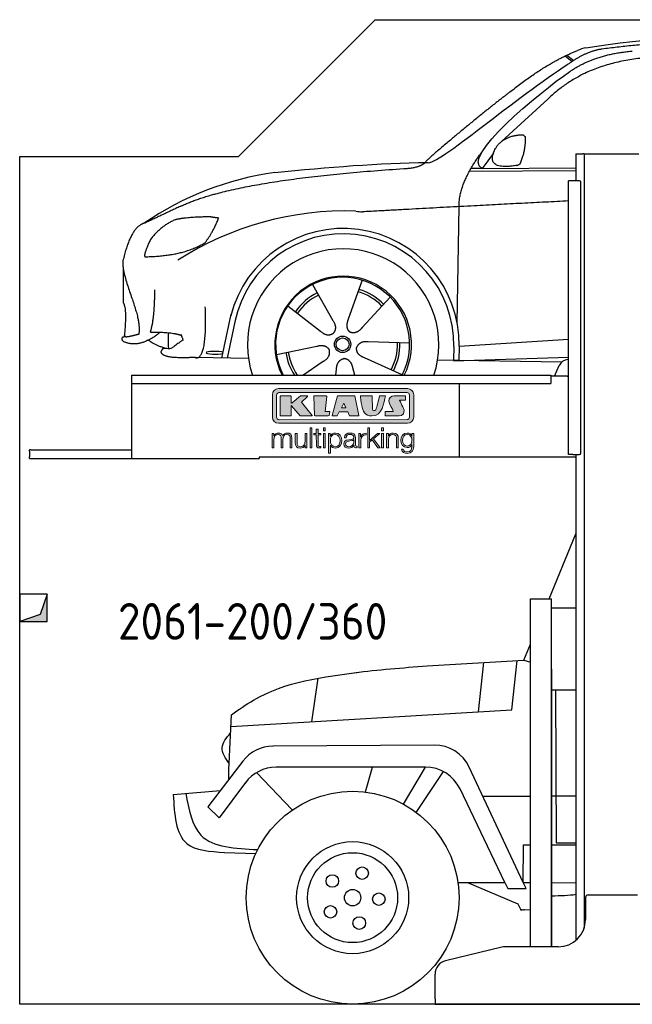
# Model space of a CAD drawing. Header units: millimetres. Extents: x 200 to 5400, y -200 to 3400.
# Tile 1 of 2: x 200 to 2440, y -200 to 3400. Entities that reach past the tile are written whole.
import ezdxf

# ---------------------------------------------------------------- set-up
doc = ezdxf.new("R2010")
doc.units = ezdxf.units.MM
for name, color, linetype in [('8', 1, 'Continuous'), ('Car', 10, 'Continuous'), ('Logo', 7, 'Continuous')]:
    doc.layers.add(name, color=color, linetype=linetype)
doc.styles.get("Standard").update_dxf_attribs({"font": 'ISOCP.SHX'})

# ---------------------------------------------------------------- blocks, each defined once
blk = doc.blocks.new('KLAUS')
at = {"layer": 'Logo'}
h = blk.add_hatch(color=8, dxfattribs=at)
h.dxf.hatch_style = 2
edge = h.paths.add_edge_path()
edge.add_spline(control_points=[(3.6, 29.09), (2.88, 29.09), (2.3, 28.51), (2.3, 27.8), (2.3, 27.8), (2.3, 16.11), (2.3, 16.11), (2.3, 15.39), (2.88, 14.81), (3.6, 14.81), (3.6, 14.81), (71.16, 14.81), (71.16, 14.81), (71.88, 14.81), (72.46, 15.39), (72.46, 16.11), (72.46, 16.11), (72.46, 27.8), (72.46, 27.8), (72.46, 28.51), (71.88, 29.09), (71.16, 29.09), (71.16, 29.09), (3.6, 29.09), (3.6, 29.09), (3.6, 29.09), (3.6, 29.09), (3.6, 29.09)], knot_values=[0, 0, 0, 0, 1, 1, 1, 2, 2, 2, 3, 3, 3, 4, 4, 4, 5, 5, 5, 6, 6, 6, 7, 7, 7, 8, 8, 8, 9, 9, 9, 9], degree=3, periodic=0)
edge = h.paths.add_edge_path()
edge.add_spline(control_points=[(3.35, 31.23), (3.35, 31.23), (71.47, 31.23), (71.47, 31.23), (73.26, 31.23), (74.71, 29.77), (74.71, 27.99), (74.71, 27.99), (74.71, 16.17), (74.71, 16.17), (74.71, 14.38), (73.26, 12.93), (71.47, 12.93), (71.47, 12.93), (3.35, 12.93), (3.35, 12.93), (1.56, 12.93), (0.11, 14.38), (0.11, 16.17), (0.11, 16.17), (0.11, 27.99), (0.11, 27.99), (0.11, 29.77), (1.56, 31.23), (3.35, 31.23), (3.35, 31.23), (3.35, 31.23), (3.35, 31.23)], knot_values=[0, 0, 0, 0, 1, 1, 1, 2, 2, 2, 3, 3, 3, 4, 4, 4, 5, 5, 5, 6, 6, 6, 7, 7, 7, 8, 8, 8, 9, 9, 9, 9], degree=3, periodic=0)
h = blk.add_hatch(color=8, dxfattribs=at)
h.dxf.hatch_style = 2
edge = h.paths.add_edge_path()
edge.add_spline(control_points=[(4.5, 27.33), (4.5, 27.33), (9.7, 27.33), (9.7, 27.33), (9.84, 27.33), (9.96, 27.22), (9.96, 27.08), (9.96, 27.08), (9.96, 23.69), (9.96, 23.69), (9.96, 23.69), (9.94, 23.64), (10.04, 23.59), (10.14, 23.53), (10.2, 23.57), (10.2, 23.57), (10.2, 23.57), (10.51, 23.75), (10.51, 23.75), (10.51, 23.75), (14.94, 27.33), (14.94, 27.33), (14.94, 27.33), (18.41, 27.33), (18.41, 27.33), (18.41, 27.33), (18.49, 27.33), (18.56, 27.2), (18.65, 27.04), (18.53, 26.91), (18.53, 26.91), (18.53, 26.91), (15.49, 24.11), (15.49, 24.11), (15.49, 24.11), (21.14, 17.06), (21.14, 17.06), (21.14, 17.06), (21.13, 16.91), (21.13, 16.91), (21.08, 16.84), (20.99, 16.82), (20.99, 16.82), (20.99, 16.82), (14.7, 16.82), (14.7, 16.82), (14.7, 16.82), (10.26, 22.17), (10.26, 22.17), (10.26, 22.17), (10.19, 22.24), (10.08, 22.21), (9.97, 22.18), (9.96, 22.11), (9.96, 22.11), (9.96, 22.11), (9.96, 17.08), (9.96, 17.08), (9.96, 16.94), (9.84, 16.82), (9.7, 16.82), (9.7, 16.82), (4.5, 16.82), (4.5, 16.82), (4.36, 16.82), (4.25, 16.94), (4.25, 17.08), (4.25, 17.08), (4.25, 27.08), (4.25, 27.08), (4.25, 27.22), (4.36, 27.33), (4.5, 27.33), (4.5, 27.33), (4.5, 27.33), (4.5, 27.33)], knot_values=[0, 0, 0, 0, 1, 1, 1, 2, 2, 2, 3, 3, 3, 4, 4, 4, 5, 5, 5, 6, 6, 6, 7, 7, 7, 8, 8, 8, 9, 9, 9, 10, 10, 10, 11, 11, 11, 12, 12, 12, 13, 13, 13, 14, 14, 14, 15, 15, 15, 16, 16, 16, 17, 17, 17, 18, 18, 18, 19, 19, 19, 20, 20, 20, 21, 21, 21, 22, 22, 22, 23, 23, 23, 24, 24, 24, 25, 25, 25, 25], degree=3, periodic=0)
h = blk.add_hatch(color=8, dxfattribs=at)
h.dxf.hatch_style = 2
h.paths.add_polyline_path([(22.42, 17.06), (21.97, 27.15), (22.24, 27.33), (28.55, 27.33), (28.86, 26.97), (28.01, 19.08), (30.26, 19.07), (30.44, 18.95), (30.08, 16.95), (29.49, 16.82), (22.6, 16.82)])
h = blk.add_hatch(color=8, dxfattribs=at)
h.paths.add_polyline_path([(36.52, 21.01), (38.93, 21.01), (37.87, 23.57)])
h.paths.add_polyline_path([(34.52, 27.33), (43.65, 27.33), (45.76, 16.94), (45.57, 16.82), (40.83, 16.82), (39.89, 18.95), (35.42, 18.95), (34.27, 16.82), (31.78, 16.82), (31.66, 17)])
h = blk.add_hatch(color=8, dxfattribs=at)
h.dxf.hatch_style = 2
edge = h.paths.add_edge_path()
edge.add_spline(control_points=[(52.69, 27.32), (52.69, 27.32), (52.88, 20.14), (52.88, 20.14), (53.01, 19.89), (53.2, 19.77), (53.43, 19.71), (53.91, 19.59), (54.43, 19.57), (54.64, 20.03), (55.23, 21.34), (56.27, 25.45), (56.6, 27.33), (56.6, 27.33), (59.77, 27.33), (59.77, 27.33), (58.77, 23.9), (58.56, 16.82), (52.63, 16.76), (48.72, 16.72), (48.01, 19.35), (47.27, 22.24), (46.89, 23.68), (46.54, 27.33), (46.54, 27.33), (46.54, 27.33), (52.69, 27.32), (52.69, 27.32), (52.69, 27.32), (52.69, 27.32), (52.69, 27.32)], knot_values=[0, 0, 0, 0, 1, 1, 1, 2, 2, 2, 3, 3, 3, 4, 4, 4, 5, 5, 5, 6, 6, 6, 7, 7, 7, 8, 8, 8, 9, 9, 9, 10, 10, 10, 10], degree=3, periodic=0)
h = blk.add_hatch(color=8, dxfattribs=at)
h.dxf.hatch_style = 2
edge = h.paths.add_edge_path()
edge.add_spline(control_points=[(64.46, 27.33), (64.46, 27.33), (70.31, 27.33), (70.31, 27.33), (70.31, 26.52), (70.31, 26.02), (70.31, 25.12), (70.31, 25.12), (67.3, 25.12), (67.3, 25.12), (67.24, 25.04), (67.25, 25.11), (67.25, 24.91), (67.25, 24.88), (69.73, 20.38), (69.73, 19.57), (69.73, 16.4), (67.22, 16.81), (65.9, 16.82), (65.9, 16.82), (59.59, 16.82), (59.59, 16.82), (59.59, 17.76), (59.59, 18.23), (59.59, 19.14), (59.59, 19.14), (63.75, 19.14), (63.75, 19.14), (63.82, 19.22), (63.81, 19.11), (63.81, 19.31), (63.81, 20.32), (61.58, 23.06), (61.58, 24.63), (61.58, 26.33), (62.83, 27.34), (64.46, 27.33), (64.46, 27.33), (64.46, 27.33), (64.46, 27.33)], knot_values=[0, 0, 0, 0, 1, 1, 1, 2, 2, 2, 3, 3, 3, 4, 4, 4, 5, 5, 5, 6, 6, 6, 7, 7, 7, 8, 8, 8, 9, 9, 9, 10, 10, 10, 11, 11, 11, 12, 12, 12, 13, 13, 13, 13], degree=3, periodic=0)
h = blk.add_hatch(color=30, dxfattribs=at)
h.dxf.hatch_style = 2
h.paths.add_polyline_path([(20.07, 0), (20.99, 0), (20.99, 10.45), (20.07, 10.45)])
h = blk.add_hatch(color=30, dxfattribs=at)
h.paths.add_polyline_path([(27.1, 0), (28.03, 0), (28.03, 7.55), (27.1, 7.55)])
h.paths.add_polyline_path([(27.1, 8.98), (28.03, 8.98), (28.03, 10.45), (27.1, 10.45)])
h = blk.add_hatch(color=30, dxfattribs=at)
h.dxf.hatch_style = 2
h.paths.add_polyline_path([(50.4, 0), (51.32, 0), (51.32, 2.87), (52.82, 4.11), (55.8, 0), (56.96, 0), (53.52, 4.76), (56.74, 7.55), (55.51, 7.55), (51.32, 3.89), (51.32, 10.45), (50.4, 10.45)])
h = blk.add_hatch(color=30, dxfattribs=at)
h.paths.add_polyline_path([(57.74, 0), (58.66, 0), (58.66, 7.55), (57.74, 7.55)])
h.paths.add_polyline_path([(57.74, 8.98), (58.66, 8.98), (58.66, 10.45), (57.74, 10.45)])
h = blk.add_hatch(color=30, dxfattribs=at)
h.dxf.hatch_style = 2
edge = h.paths.add_edge_path()
edge.add_spline(control_points=[(0, 0), (0, 0), (0.92, 0), (0.92, 0), (0.92, 0), (0.92, 4.22), (0.92, 4.22), (0.94, 5.8), (1.58, 7), (3.18, 7), (4.35, 7), (4.77, 6.15), (4.76, 5.12), (4.76, 5.12), (4.76, 0), (4.76, 0), (4.76, 0), (5.68, 0), (5.68, 0), (5.68, 0), (5.68, 4.27), (5.68, 4.27), (5.68, 5.68), (6.14, 7), (7.73, 7), (9.05, 7), (9.52, 6.32), (9.52, 5.08), (9.52, 5.08), (9.52, 0), (9.52, 0), (9.52, 0), (10.44, 0), (10.44, 0), (10.44, 0), (10.44, 5.12), (10.44, 5.12), (10.44, 6.91), (9.59, 7.77), (7.94, 7.77), (6.94, 7.77), (5.99, 7.29), (5.54, 6.3), (5.26, 7.29), (4.36, 7.77), (3.37, 7.77), (2.17, 7.77), (1.38, 7.19), (0.89, 6.28), (0.89, 6.28), (0.85, 6.28), (0.85, 6.28), (0.85, 6.28), (0.85, 7.55), (0.85, 7.55), (0.85, 7.55), (0, 7.55), (0, 7.55), (0, 7.55), (0, 0), (0, 0), (0, 0), (0, 0), (0, 0)], knot_values=[0, 0, 0, 0, 1, 1, 1, 2, 2, 2, 3, 3, 3, 4, 4, 4, 5, 5, 5, 6, 6, 6, 7, 7, 7, 8, 8, 8, 9, 9, 9, 10, 10, 10, 11, 11, 11, 12, 12, 12, 13, 13, 13, 14, 14, 14, 15, 15, 15, 16, 16, 16, 17, 17, 17, 18, 18, 18, 19, 19, 19, 20, 20, 20, 21, 21, 21, 21], degree=3, periodic=0)
h = blk.add_hatch(color=30, dxfattribs=at)
h.dxf.hatch_style = 2
edge = h.paths.add_edge_path()
edge.add_spline(control_points=[(18.31, 7.55), (18.31, 7.55), (17.39, 7.55), (17.39, 7.55), (17.39, 7.55), (17.39, 3.59), (17.39, 3.59), (17.39, 2.05), (16.7, 0.56), (15.12, 0.56), (13.66, 0.56), (13.15, 1.27), (13.1, 2.64), (13.1, 2.64), (13.1, 7.55), (13.1, 7.55), (13.1, 7.55), (12.18, 7.55), (12.18, 7.55), (12.18, 7.55), (12.18, 2.65), (12.18, 2.65), (12.18, 0.89), (12.93, -0.22), (14.83, -0.22), (15.96, -0.22), (16.95, 0.35), (17.44, 1.36), (17.44, 1.36), (17.47, 1.36), (17.47, 1.36), (17.47, 1.36), (17.47, 0), (17.47, 0), (17.47, 0), (18.31, 0), (18.31, 0), (18.31, 0), (18.31, 7.55), (18.31, 7.55), (18.31, 7.55), (18.31, 7.55), (18.31, 7.55)], knot_values=[0, 0, 0, 0, 1, 1, 1, 2, 2, 2, 3, 3, 3, 4, 4, 4, 5, 5, 5, 6, 6, 6, 7, 7, 7, 8, 8, 8, 9, 9, 9, 10, 10, 10, 11, 11, 11, 12, 12, 12, 13, 13, 13, 14, 14, 14, 14], degree=3, periodic=0)
h = blk.add_hatch(color=30, dxfattribs=at)
h.dxf.hatch_style = 2
edge = h.paths.add_edge_path()
edge.add_spline(control_points=[(24.22, 9.82), (24.22, 9.82), (23.3, 9.82), (23.3, 9.82), (23.3, 9.82), (23.3, 7.55), (23.3, 7.55), (23.3, 7.55), (21.98, 7.55), (21.98, 7.55), (21.98, 7.55), (21.98, 6.78), (21.98, 6.78), (21.98, 6.78), (23.3, 6.78), (23.3, 6.78), (23.3, 6.78), (23.3, 1.61), (23.3, 1.61), (23.28, 0.32), (23.71, -0.09), (24.94, -0.09), (25.22, -0.09), (25.48, -0.06), (25.76, -0.06), (25.76, -0.06), (25.76, 0.73), (25.76, 0.73), (25.5, 0.7), (25.23, 0.69), (24.97, 0.69), (24.31, 0.73), (24.22, 1.08), (24.22, 1.68), (24.22, 1.68), (24.22, 6.78), (24.22, 6.78), (24.22, 6.78), (25.76, 6.78), (25.76, 6.78), (25.76, 6.78), (25.76, 7.55), (25.76, 7.55), (25.76, 7.55), (24.22, 7.55), (24.22, 7.55), (24.22, 7.55), (24.22, 9.82), (24.22, 9.82), (24.22, 9.82), (24.22, 9.82), (24.22, 9.82)], knot_values=[0, 0, 0, 0, 1, 1, 1, 2, 2, 2, 3, 3, 3, 4, 4, 4, 5, 5, 5, 6, 6, 6, 7, 7, 7, 8, 8, 8, 9, 9, 9, 10, 10, 10, 11, 11, 11, 12, 12, 12, 13, 13, 13, 14, 14, 14, 15, 15, 15, 16, 16, 16, 17, 17, 17, 17], degree=3, periodic=0)
h = blk.add_hatch(color=30, dxfattribs=at)
edge = h.paths.add_edge_path()
edge.add_spline(control_points=[(35.84, 3.78), (35.84, 2.21), (35.12, 0.56), (33.37, 0.56), (31.4, 0.56), (30.72, 2.21), (30.72, 3.78), (30.72, 5.49), (31.33, 7), (33.37, 7), (35.12, 7), (35.84, 5.34), (35.84, 3.78), (35.84, 3.78), (35.84, 3.78), (35.84, 3.78)], knot_values=[0, 0, 0, 0, 1, 1, 1, 2, 2, 2, 3, 3, 3, 4, 4, 4, 5, 5, 5, 5], degree=3, periodic=0)
edge = h.paths.add_edge_path()
edge.add_spline(control_points=[(29.79, -2.8), (29.79, -2.8), (30.72, -2.8), (30.72, -2.8), (30.72, -2.8), (30.72, 1.43), (30.72, 1.43), (30.72, 1.43), (30.74, 1.43), (30.74, 1.43), (31.14, 0.35), (32.24, -0.22), (33.37, -0.22), (35.66, -0.22), (36.76, 1.64), (36.76, 3.78), (36.76, 5.91), (35.66, 7.77), (33.37, 7.77), (32.15, 7.77), (31.1, 7.14), (30.67, 6.12), (30.67, 6.12), (30.64, 6.12), (30.64, 6.12), (30.64, 6.12), (30.64, 7.55), (30.64, 7.55), (30.64, 7.55), (29.79, 7.55), (29.79, 7.55), (29.79, 7.55), (29.79, -2.8), (29.79, -2.8), (29.79, -2.8), (29.79, -2.8), (29.79, -2.8)], knot_values=[0, 0, 0, 0, 1, 1, 1, 2, 2, 2, 3, 3, 3, 4, 4, 4, 5, 5, 5, 6, 6, 6, 7, 7, 7, 8, 8, 8, 9, 9, 9, 10, 10, 10, 11, 11, 11, 12, 12, 12, 12], degree=3, periodic=0)
h = blk.add_hatch(color=30, dxfattribs=at)
edge = h.paths.add_edge_path()
edge.add_spline(control_points=[(43.03, 2.93), (43.04, 1.45), (41.8, 0.56), (40.39, 0.56), (39.53, 0.56), (38.71, 1.13), (38.71, 2.05), (38.71, 3.53), (40.66, 3.51), (42.22, 3.79), (42.47, 3.84), (42.88, 3.91), (43, 4.13), (43, 4.13), (43.03, 4.13), (43.03, 4.13), (43.03, 4.13), (43.03, 2.93), (43.03, 2.93), (43.03, 2.93), (43.03, 2.93), (43.03, 2.93)], knot_values=[0, 0, 0, 0, 1, 1, 1, 2, 2, 2, 3, 3, 3, 4, 4, 4, 5, 5, 5, 6, 6, 6, 7, 7, 7, 7], degree=3, periodic=0)
edge = h.paths.add_edge_path()
edge.add_spline(control_points=[(39.03, 5.24), (39.06, 6.47), (39.91, 7), (41.05, 7), (42.14, 7), (43.03, 6.69), (43.03, 5.45), (43.03, 4.61), (42.6, 4.51), (41.84, 4.42), (39.85, 4.19), (37.79, 4.11), (37.79, 1.99), (37.79, 0.47), (38.93, -0.22), (40.32, -0.22), (41.77, -0.22), (42.43, 0.34), (43.07, 1.32), (43.07, 1.32), (43.1, 1.32), (43.1, 1.32), (43.1, 0.53), (43.25, 0), (44.19, 0), (44.43, 0), (44.58, 0.01), (44.79, 0.06), (44.79, 0.06), (44.79, 0.83), (44.79, 0.83), (44.71, 0.81), (44.6, 0.78), (44.49, 0.78), (44.13, 0.78), (43.95, 0.98), (43.95, 1.33), (43.95, 1.33), (43.95, 5.34), (43.95, 5.34), (43.95, 7.36), (42.5, 7.77), (41.17, 7.77), (39.44, 7.77), (38.2, 7.01), (38.11, 5.24), (38.11, 5.24), (39.03, 5.24), (39.03, 5.24), (39.03, 5.24), (39.03, 5.24), (39.03, 5.24)], knot_values=[0, 0, 0, 0, 1, 1, 1, 2, 2, 2, 3, 3, 3, 4, 4, 4, 5, 5, 5, 6, 6, 6, 7, 7, 7, 8, 8, 8, 9, 9, 9, 10, 10, 10, 11, 11, 11, 12, 12, 12, 13, 13, 13, 14, 14, 14, 15, 15, 15, 16, 16, 16, 17, 17, 17, 17], degree=3, periodic=0)
h = blk.add_hatch(color=30, dxfattribs=at)
h.dxf.hatch_style = 2
edge = h.paths.add_edge_path()
edge.add_spline(control_points=[(45.79, 0), (45.79, 0), (46.71, 0), (46.71, 0), (46.71, 0), (46.71, 4.03), (46.71, 4.03), (46.71, 5.59), (47.85, 6.82), (49.52, 6.73), (49.52, 6.73), (49.52, 7.66), (49.52, 7.66), (48.16, 7.72), (47.14, 7), (46.67, 5.78), (46.67, 5.78), (46.64, 5.78), (46.64, 5.78), (46.64, 5.78), (46.64, 7.55), (46.64, 7.55), (46.64, 7.55), (45.79, 7.55), (45.79, 7.55), (45.79, 7.55), (45.79, 0), (45.79, 0), (45.79, 0), (45.79, 0), (45.79, 0)], knot_values=[0, 0, 0, 0, 1, 1, 1, 2, 2, 2, 3, 3, 3, 4, 4, 4, 5, 5, 5, 6, 6, 6, 7, 7, 7, 8, 8, 8, 9, 9, 9, 10, 10, 10, 10], degree=3, periodic=0)
h = blk.add_hatch(color=30, dxfattribs=at)
h.dxf.hatch_style = 2
edge = h.paths.add_edge_path()
edge.add_spline(control_points=[(60.41, 0), (60.41, 0), (61.33, 0), (61.33, 0), (61.33, 0), (61.33, 4.41), (61.33, 4.41), (61.36, 5.89), (62.24, 7), (63.7, 7), (65.2, 7), (65.62, 6.02), (65.62, 4.71), (65.62, 4.71), (65.62, 0), (65.62, 0), (65.62, 0), (66.54, 0), (66.54, 0), (66.54, 0), (66.54, 4.86), (66.54, 4.86), (66.54, 6.66), (65.9, 7.77), (63.78, 7.77), (62.71, 7.77), (61.7, 7.16), (61.36, 6.25), (61.36, 6.25), (61.33, 6.25), (61.33, 6.25), (61.33, 6.25), (61.33, 7.55), (61.33, 7.55), (61.33, 7.55), (60.41, 7.55), (60.41, 7.55), (60.41, 7.55), (60.41, 0), (60.41, 0), (60.41, 0), (60.41, 0), (60.41, 0)], knot_values=[0, 0, 0, 0, 1, 1, 1, 2, 2, 2, 3, 3, 3, 4, 4, 4, 5, 5, 5, 6, 6, 6, 7, 7, 7, 8, 8, 8, 9, 9, 9, 10, 10, 10, 11, 11, 11, 12, 12, 12, 13, 13, 13, 14, 14, 14, 14], degree=3, periodic=0)
h = blk.add_hatch(color=30, dxfattribs=at)
edge = h.paths.add_edge_path()
edge.add_spline(control_points=[(71.32, 0.86), (69.62, 0.86), (68.83, 2.34), (68.83, 3.86), (68.83, 5.43), (69.56, 7), (71.32, 7), (73.06, 7), (73.75, 5.34), (73.75, 3.86), (73.75, 2.33), (72.91, 0.86), (71.32, 0.86), (71.32, 0.86), (71.32, 0.86), (71.32, 0.86)], knot_values=[0, 0, 0, 0, 1, 1, 1, 2, 2, 2, 3, 3, 3, 4, 4, 4, 5, 5, 5, 5], degree=3, periodic=0)
edge = h.paths.add_edge_path()
edge.add_spline(control_points=[(74.67, 7.55), (74.67, 7.55), (73.75, 7.55), (73.75, 7.55), (73.75, 7.55), (73.75, 6.25), (73.75, 6.25), (73.75, 6.25), (73.72, 6.25), (73.72, 6.25), (73.35, 7.09), (72.41, 7.77), (71.32, 7.77), (69.13, 7.77), (67.9, 6.05), (67.9, 3.97), (67.9, 1.82), (68.9, 0.09), (71.32, 0.09), (72.4, 0.09), (73.29, 0.72), (73.72, 1.64), (73.72, 1.64), (73.75, 1.64), (73.75, 1.64), (73.75, 1.64), (73.75, 0.61), (73.75, 0.61), (73.75, -1.23), (73.01, -2.24), (71.32, -2.24), (70.29, -2.24), (69.31, -1.85), (69.1, -0.73), (69.1, -0.73), (68.18, -0.73), (68.18, -0.73), (68.31, -2.34), (69.81, -3.02), (71.32, -3.02), (73.79, -3.02), (74.65, -1.64), (74.67, 0.61), (74.67, 0.61), (74.67, 7.55), (74.67, 7.55), (74.67, 7.55), (74.67, 7.55), (74.67, 7.55)], knot_values=[0, 0, 0, 0, 1, 1, 1, 2, 2, 2, 3, 3, 3, 4, 4, 4, 5, 5, 5, 6, 6, 6, 7, 7, 7, 8, 8, 8, 9, 9, 9, 10, 10, 10, 11, 11, 11, 12, 12, 12, 13, 13, 13, 14, 14, 14, 15, 15, 15, 16, 16, 16, 16], degree=3, periodic=0)
at = {"layer": 'Logo', "lineweight": 0}
for points in [[(22.42, 17.06), (21.97, 27.15), (22.24, 27.33), (28.55, 27.33), (28.86, 26.97), (28.01, 19.08), (30.26, 19.07), (30.44, 18.95), (30.08, 16.95), (29.49, 16.82), (22.6, 16.82), (22.42, 17.06), (22.42, 17.06)], [(34.52, 27.33), (43.65, 27.33), (45.76, 16.94), (45.57, 16.82), (40.83, 16.82), (39.89, 18.95), (35.42, 18.95), (34.27, 16.82), (31.78, 16.82), (31.66, 17), (34.52, 27.33), (34.52, 27.33)], [(36.52, 21.01), (38.93, 21.01), (37.87, 23.57), (36.52, 21.01), (36.52, 21.01)], [(20.07, 0), (20.99, 0), (20.99, 10.45), (20.07, 10.45), (20.07, 0), (20.07, 0)], [(27.1, 8.98), (28.03, 8.98), (28.03, 10.45), (27.1, 10.45), (27.1, 8.98), (27.1, 8.98)], [(50.4, 0), (51.32, 0), (51.32, 2.87), (52.82, 4.11), (55.8, 0), (56.96, 0), (53.52, 4.76), (56.74, 7.55), (55.51, 7.55), (51.32, 3.89), (51.32, 10.45), (50.4, 10.45), (50.4, 0), (50.4, 0)], [(57.74, 8.98), (58.66, 8.98), (58.66, 10.45), (57.74, 10.45), (57.74, 8.98), (57.74, 8.98)], [(27.1, 0), (28.03, 0), (28.03, 7.55), (27.1, 7.55), (27.1, 0), (27.1, 0)], [(57.74, 0), (58.66, 0), (58.66, 7.55), (57.74, 7.55), (57.74, 0), (57.74, 0)]]:
    blk.add_lwpolyline(points, dxfattribs=at)
for points, knots in [([(3.35, 31.23), (3.35, 31.23), (71.47, 31.23), (71.47, 31.23), (73.26, 31.23), (74.71, 29.77), (74.71, 27.99), (74.71, 27.99), (74.71, 16.17), (74.71, 16.17), (74.71, 14.38), (73.26, 12.93), (71.47, 12.93), (71.47, 12.93), (3.35, 12.93), (3.35, 12.93), (1.56, 12.93), (0.11, 14.38), (0.11, 16.17), (0.11, 16.17), (0.11, 27.99), (0.11, 27.99), (0.11, 29.77), (1.56, 31.23), (3.35, 31.23), (3.35, 31.23), (3.35, 31.23), (3.35, 31.23)], [0, 0, 0, 0, 1, 1, 1, 2, 2, 2, 3, 3, 3, 4, 4, 4, 5, 5, 5, 6, 6, 6, 7, 7, 7, 8, 8, 8, 9, 9, 9, 9]), ([(3.6, 29.09), (2.88, 29.09), (2.3, 28.51), (2.3, 27.8), (2.3, 27.8), (2.3, 16.11), (2.3, 16.11), (2.3, 15.39), (2.88, 14.81), (3.6, 14.81), (3.6, 14.81), (71.16, 14.81), (71.16, 14.81), (71.88, 14.81), (72.46, 15.39), (72.46, 16.11), (72.46, 16.11), (72.46, 27.8), (72.46, 27.8), (72.46, 28.51), (71.88, 29.09), (71.16, 29.09), (71.16, 29.09), (3.6, 29.09), (3.6, 29.09), (3.6, 29.09), (3.6, 29.09), (3.6, 29.09)], [0, 0, 0, 0, 1, 1, 1, 2, 2, 2, 3, 3, 3, 4, 4, 4, 5, 5, 5, 6, 6, 6, 7, 7, 7, 8, 8, 8, 9, 9, 9, 9]), ([(4.5, 27.33), (4.5, 27.33), (9.7, 27.33), (9.7, 27.33), (9.84, 27.33), (9.96, 27.22), (9.96, 27.08), (9.96, 27.08), (9.96, 23.69), (9.96, 23.69), (9.96, 23.69), (9.94, 23.64), (10.04, 23.59), (10.14, 23.53), (10.2, 23.57), (10.2, 23.57), (10.2, 23.57), (10.51, 23.75), (10.51, 23.75), (10.51, 23.75), (14.94, 27.33), (14.94, 27.33), (14.94, 27.33), (18.41, 27.33), (18.41, 27.33), (18.41, 27.33), (18.49, 27.33), (18.56, 27.2), (18.65, 27.04), (18.53, 26.91), (18.53, 26.91), (18.53, 26.91), (15.49, 24.11), (15.49, 24.11), (15.49, 24.11), (21.14, 17.06), (21.14, 17.06), (21.14, 17.06), (21.13, 16.91), (21.13, 16.91), (21.08, 16.84), (20.99, 16.82), (20.99, 16.82), (20.99, 16.82), (14.7, 16.82), (14.7, 16.82), (14.7, 16.82), (10.26, 22.17), (10.26, 22.17), (10.26, 22.17), (10.19, 22.24), (10.08, 22.21), (9.97, 22.18), (9.96, 22.11), (9.96, 22.11), (9.96, 22.11), (9.96, 17.08), (9.96, 17.08), (9.96, 16.94), (9.84, 16.82), (9.7, 16.82), (9.7, 16.82), (4.5, 16.82), (4.5, 16.82), (4.36, 16.82), (4.25, 16.94), (4.25, 17.08), (4.25, 17.08), (4.25, 27.08), (4.25, 27.08), (4.25, 27.22), (4.36, 27.33), (4.5, 27.33), (4.5, 27.33), (4.5, 27.33), (4.5, 27.33)], [0, 0, 0, 0, 1, 1, 1, 2, 2, 2, 3, 3, 3, 4, 4, 4, 5, 5, 5, 6, 6, 6, 7, 7, 7, 8, 8, 8, 9, 9, 9, 10, 10, 10, 11, 11, 11, 12, 12, 12, 13, 13, 13, 14, 14, 14, 15, 15, 15, 16, 16, 16, 17, 17, 17, 18, 18, 18, 19, 19, 19, 20, 20, 20, 21, 21, 21, 22, 22, 22, 23, 23, 23, 24, 24, 24, 25, 25, 25, 25]), ([(52.69, 27.32), (52.69, 27.32), (52.88, 20.14), (52.88, 20.14), (53.01, 19.89), (53.2, 19.77), (53.43, 19.71), (53.91, 19.59), (54.43, 19.57), (54.64, 20.03), (55.23, 21.34), (56.27, 25.45), (56.6, 27.33), (56.6, 27.33), (59.77, 27.33), (59.77, 27.33), (58.77, 23.9), (58.56, 16.82), (52.63, 16.76), (48.72, 16.72), (48.01, 19.35), (47.27, 22.24), (46.89, 23.68), (46.54, 27.33), (46.54, 27.33), (46.54, 27.33), (52.69, 27.32), (52.69, 27.32), (52.69, 27.32), (52.69, 27.32), (52.69, 27.32)], [0, 0, 0, 0, 1, 1, 1, 2, 2, 2, 3, 3, 3, 4, 4, 4, 5, 5, 5, 6, 6, 6, 7, 7, 7, 8, 8, 8, 9, 9, 9, 10, 10, 10, 10]), ([(64.46, 27.33), (64.46, 27.33), (70.31, 27.33), (70.31, 27.33), (70.31, 26.52), (70.31, 26.02), (70.31, 25.12), (70.31, 25.12), (67.3, 25.12), (67.3, 25.12), (67.24, 25.04), (67.25, 25.11), (67.25, 24.91), (67.25, 24.88), (69.73, 20.38), (69.73, 19.57), (69.73, 16.4), (67.22, 16.81), (65.9, 16.82), (65.9, 16.82), (59.59, 16.82), (59.59, 16.82), (59.59, 17.76), (59.59, 18.23), (59.59, 19.14), (59.59, 19.14), (63.75, 19.14), (63.75, 19.14), (63.82, 19.22), (63.81, 19.11), (63.81, 19.31), (63.81, 20.32), (61.58, 23.06), (61.58, 24.63), (61.58, 26.33), (62.83, 27.34), (64.46, 27.33), (64.46, 27.33), (64.46, 27.33), (64.46, 27.33)], [0, 0, 0, 0, 1, 1, 1, 2, 2, 2, 3, 3, 3, 4, 4, 4, 5, 5, 5, 6, 6, 6, 7, 7, 7, 8, 8, 8, 9, 9, 9, 10, 10, 10, 11, 11, 11, 12, 12, 12, 13, 13, 13, 13]), ([(0, 0), (0, 0), (0.92, 0), (0.92, 0), (0.92, 0), (0.92, 4.22), (0.92, 4.22), (0.94, 5.8), (1.58, 7), (3.18, 7), (4.35, 7), (4.77, 6.15), (4.76, 5.12), (4.76, 5.12), (4.76, 0), (4.76, 0), (4.76, 0), (5.68, 0), (5.68, 0), (5.68, 0), (5.68, 4.27), (5.68, 4.27), (5.68, 5.68), (6.14, 7), (7.73, 7), (9.05, 7), (9.52, 6.32), (9.52, 5.08), (9.52, 5.08), (9.52, 0), (9.52, 0), (9.52, 0), (10.44, 0), (10.44, 0), (10.44, 0), (10.44, 5.12), (10.44, 5.12), (10.44, 6.91), (9.59, 7.77), (7.94, 7.77), (6.94, 7.77), (5.99, 7.29), (5.54, 6.3), (5.26, 7.29), (4.36, 7.77), (3.37, 7.77), (2.17, 7.77), (1.38, 7.19), (0.89, 6.28), (0.89, 6.28), (0.85, 6.28), (0.85, 6.28), (0.85, 6.28), (0.85, 7.55), (0.85, 7.55), (0.85, 7.55), (0, 7.55), (0, 7.55), (0, 7.55), (0, 0), (0, 0), (0, 0), (0, 0), (0, 0)], [0, 0, 0, 0, 1, 1, 1, 2, 2, 2, 3, 3, 3, 4, 4, 4, 5, 5, 5, 6, 6, 6, 7, 7, 7, 8, 8, 8, 9, 9, 9, 10, 10, 10, 11, 11, 11, 12, 12, 12, 13, 13, 13, 14, 14, 14, 15, 15, 15, 16, 16, 16, 17, 17, 17, 18, 18, 18, 19, 19, 19, 20, 20, 20, 21, 21, 21, 21]), ([(18.31, 7.55), (18.31, 7.55), (17.39, 7.55), (17.39, 7.55), (17.39, 7.55), (17.39, 3.59), (17.39, 3.59), (17.39, 2.05), (16.7, 0.56), (15.12, 0.56), (13.66, 0.56), (13.15, 1.27), (13.1, 2.64), (13.1, 2.64), (13.1, 7.55), (13.1, 7.55), (13.1, 7.55), (12.18, 7.55), (12.18, 7.55), (12.18, 7.55), (12.18, 2.65), (12.18, 2.65), (12.18, 0.89), (12.93, -0.22), (14.83, -0.22), (15.96, -0.22), (16.95, 0.35), (17.44, 1.36), (17.44, 1.36), (17.47, 1.36), (17.47, 1.36), (17.47, 1.36), (17.47, 0), (17.47, 0), (17.47, 0), (18.31, 0), (18.31, 0), (18.31, 0), (18.31, 7.55), (18.31, 7.55), (18.31, 7.55), (18.31, 7.55), (18.31, 7.55)], [0, 0, 0, 0, 1, 1, 1, 2, 2, 2, 3, 3, 3, 4, 4, 4, 5, 5, 5, 6, 6, 6, 7, 7, 7, 8, 8, 8, 9, 9, 9, 10, 10, 10, 11, 11, 11, 12, 12, 12, 13, 13, 13, 14, 14, 14, 14]), ([(24.22, 9.82), (24.22, 9.82), (23.3, 9.82), (23.3, 9.82), (23.3, 9.82), (23.3, 7.55), (23.3, 7.55), (23.3, 7.55), (21.98, 7.55), (21.98, 7.55), (21.98, 7.55), (21.98, 6.78), (21.98, 6.78), (21.98, 6.78), (23.3, 6.78), (23.3, 6.78), (23.3, 6.78), (23.3, 1.61), (23.3, 1.61), (23.28, 0.32), (23.71, -0.09), (24.94, -0.09), (25.22, -0.09), (25.48, -0.06), (25.76, -0.06), (25.76, -0.06), (25.76, 0.73), (25.76, 0.73), (25.5, 0.7), (25.23, 0.69), (24.97, 0.69), (24.31, 0.73), (24.22, 1.08), (24.22, 1.68), (24.22, 1.68), (24.22, 6.78), (24.22, 6.78), (24.22, 6.78), (25.76, 6.78), (25.76, 6.78), (25.76, 6.78), (25.76, 7.55), (25.76, 7.55), (25.76, 7.55), (24.22, 7.55), (24.22, 7.55), (24.22, 7.55), (24.22, 9.82), (24.22, 9.82), (24.22, 9.82), (24.22, 9.82), (24.22, 9.82)], [0, 0, 0, 0, 1, 1, 1, 2, 2, 2, 3, 3, 3, 4, 4, 4, 5, 5, 5, 6, 6, 6, 7, 7, 7, 8, 8, 8, 9, 9, 9, 10, 10, 10, 11, 11, 11, 12, 12, 12, 13, 13, 13, 14, 14, 14, 15, 15, 15, 16, 16, 16, 17, 17, 17, 17]), ([(29.79, -2.8), (29.79, -2.8), (30.72, -2.8), (30.72, -2.8), (30.72, -2.8), (30.72, 1.43), (30.72, 1.43), (30.72, 1.43), (30.74, 1.43), (30.74, 1.43), (31.14, 0.35), (32.24, -0.22), (33.37, -0.22), (35.66, -0.22), (36.76, 1.64), (36.76, 3.78), (36.76, 5.91), (35.66, 7.77), (33.37, 7.77), (32.15, 7.77), (31.1, 7.14), (30.67, 6.12), (30.67, 6.12), (30.64, 6.12), (30.64, 6.12), (30.64, 6.12), (30.64, 7.55), (30.64, 7.55), (30.64, 7.55), (29.79, 7.55), (29.79, 7.55), (29.79, 7.55), (29.79, -2.8), (29.79, -2.8), (29.79, -2.8), (29.79, -2.8), (29.79, -2.8)], [0, 0, 0, 0, 1, 1, 1, 2, 2, 2, 3, 3, 3, 4, 4, 4, 5, 5, 5, 6, 6, 6, 7, 7, 7, 8, 8, 8, 9, 9, 9, 10, 10, 10, 11, 11, 11, 12, 12, 12, 12]), ([(35.84, 3.78), (35.84, 2.21), (35.12, 0.56), (33.37, 0.56), (31.4, 0.56), (30.72, 2.21), (30.72, 3.78), (30.72, 5.49), (31.33, 7), (33.37, 7), (35.12, 7), (35.84, 5.34), (35.84, 3.78), (35.84, 3.78), (35.84, 3.78), (35.84, 3.78)], [0, 0, 0, 0, 1, 1, 1, 2, 2, 2, 3, 3, 3, 4, 4, 4, 5, 5, 5, 5]), ([(39.03, 5.24), (39.06, 6.47), (39.91, 7), (41.05, 7), (42.14, 7), (43.03, 6.69), (43.03, 5.45), (43.03, 4.61), (42.6, 4.51), (41.84, 4.42), (39.85, 4.19), (37.79, 4.11), (37.79, 1.99), (37.79, 0.47), (38.93, -0.22), (40.32, -0.22), (41.77, -0.22), (42.43, 0.34), (43.07, 1.32), (43.07, 1.32), (43.1, 1.32), (43.1, 1.32), (43.1, 0.53), (43.25, 0), (44.19, 0), (44.43, 0), (44.58, 0.01), (44.79, 0.06), (44.79, 0.06), (44.79, 0.83), (44.79, 0.83), (44.71, 0.81), (44.6, 0.78), (44.49, 0.78), (44.13, 0.78), (43.95, 0.98), (43.95, 1.33), (43.95, 1.33), (43.95, 5.34), (43.95, 5.34), (43.95, 7.36), (42.5, 7.77), (41.17, 7.77), (39.44, 7.77), (38.2, 7.01), (38.11, 5.24), (38.11, 5.24), (39.03, 5.24), (39.03, 5.24), (39.03, 5.24), (39.03, 5.24), (39.03, 5.24)], [0, 0, 0, 0, 1, 1, 1, 2, 2, 2, 3, 3, 3, 4, 4, 4, 5, 5, 5, 6, 6, 6, 7, 7, 7, 8, 8, 8, 9, 9, 9, 10, 10, 10, 11, 11, 11, 12, 12, 12, 13, 13, 13, 14, 14, 14, 15, 15, 15, 16, 16, 16, 17, 17, 17, 17]), ([(45.79, 0), (45.79, 0), (46.71, 0), (46.71, 0), (46.71, 0), (46.71, 4.03), (46.71, 4.03), (46.71, 5.59), (47.85, 6.82), (49.52, 6.73), (49.52, 6.73), (49.52, 7.66), (49.52, 7.66), (48.16, 7.72), (47.14, 7), (46.67, 5.78), (46.67, 5.78), (46.64, 5.78), (46.64, 5.78), (46.64, 5.78), (46.64, 7.55), (46.64, 7.55), (46.64, 7.55), (45.79, 7.55), (45.79, 7.55), (45.79, 7.55), (45.79, 0), (45.79, 0), (45.79, 0), (45.79, 0), (45.79, 0)], [0, 0, 0, 0, 1, 1, 1, 2, 2, 2, 3, 3, 3, 4, 4, 4, 5, 5, 5, 6, 6, 6, 7, 7, 7, 8, 8, 8, 9, 9, 9, 10, 10, 10, 10]), ([(60.41, 0), (60.41, 0), (61.33, 0), (61.33, 0), (61.33, 0), (61.33, 4.41), (61.33, 4.41), (61.36, 5.89), (62.24, 7), (63.7, 7), (65.2, 7), (65.62, 6.02), (65.62, 4.71), (65.62, 4.71), (65.62, 0), (65.62, 0), (65.62, 0), (66.54, 0), (66.54, 0), (66.54, 0), (66.54, 4.86), (66.54, 4.86), (66.54, 6.66), (65.9, 7.77), (63.78, 7.77), (62.71, 7.77), (61.7, 7.16), (61.36, 6.25), (61.36, 6.25), (61.33, 6.25), (61.33, 6.25), (61.33, 6.25), (61.33, 7.55), (61.33, 7.55), (61.33, 7.55), (60.41, 7.55), (60.41, 7.55), (60.41, 7.55), (60.41, 0), (60.41, 0), (60.41, 0), (60.41, 0), (60.41, 0)], [0, 0, 0, 0, 1, 1, 1, 2, 2, 2, 3, 3, 3, 4, 4, 4, 5, 5, 5, 6, 6, 6, 7, 7, 7, 8, 8, 8, 9, 9, 9, 10, 10, 10, 11, 11, 11, 12, 12, 12, 13, 13, 13, 14, 14, 14, 14]), ([(74.67, 7.55), (74.67, 7.55), (73.75, 7.55), (73.75, 7.55), (73.75, 7.55), (73.75, 6.25), (73.75, 6.25), (73.75, 6.25), (73.72, 6.25), (73.72, 6.25), (73.35, 7.09), (72.41, 7.77), (71.32, 7.77), (69.13, 7.77), (67.9, 6.05), (67.9, 3.97), (67.9, 1.82), (68.9, 0.09), (71.32, 0.09), (72.4, 0.09), (73.29, 0.72), (73.72, 1.64), (73.72, 1.64), (73.75, 1.64), (73.75, 1.64), (73.75, 1.64), (73.75, 0.61), (73.75, 0.61), (73.75, -1.23), (73.01, -2.24), (71.32, -2.24), (70.29, -2.24), (69.31, -1.85), (69.1, -0.73), (69.1, -0.73), (68.18, -0.73), (68.18, -0.73), (68.31, -2.34), (69.81, -3.02), (71.32, -3.02), (73.79, -3.02), (74.65, -1.64), (74.67, 0.61), (74.67, 0.61), (74.67, 7.55), (74.67, 7.55), (74.67, 7.55), (74.67, 7.55), (74.67, 7.55)], [0, 0, 0, 0, 1, 1, 1, 2, 2, 2, 3, 3, 3, 4, 4, 4, 5, 5, 5, 6, 6, 6, 7, 7, 7, 8, 8, 8, 9, 9, 9, 10, 10, 10, 11, 11, 11, 12, 12, 12, 13, 13, 13, 14, 14, 14, 15, 15, 15, 16, 16, 16, 16]), ([(71.32, 0.86), (69.62, 0.86), (68.83, 2.34), (68.83, 3.86), (68.83, 5.43), (69.56, 7), (71.32, 7), (73.06, 7), (73.75, 5.34), (73.75, 3.86), (73.75, 2.33), (72.91, 0.86), (71.32, 0.86), (71.32, 0.86), (71.32, 0.86), (71.32, 0.86)], [0, 0, 0, 0, 1, 1, 1, 2, 2, 2, 3, 3, 3, 4, 4, 4, 5, 5, 5, 5]), ([(43.03, 2.93), (43.04, 1.45), (41.8, 0.56), (40.39, 0.56), (39.53, 0.56), (38.71, 1.13), (38.71, 2.05), (38.71, 3.53), (40.66, 3.51), (42.22, 3.79), (42.47, 3.84), (42.88, 3.91), (43, 4.13), (43, 4.13), (43.03, 4.13), (43.03, 4.13), (43.03, 4.13), (43.03, 2.93), (43.03, 2.93), (43.03, 2.93), (43.03, 2.93), (43.03, 2.93)], [0, 0, 0, 0, 1, 1, 1, 2, 2, 2, 3, 3, 3, 4, 4, 4, 5, 5, 5, 6, 6, 6, 7, 7, 7, 7])]:
    blk.add_open_spline(points, degree=3, knots=knots, dxfattribs=at)

msp = doc.modelspace()

# ---------------------------------------------------------------- linework, layer by layer
for p, q in [((1000, 2900), (1500, 3400)), ((200, 2900), (1000, 2900)), ((2234.1, 2910), (2244.1, 2910)), ((2234.1, 2910), (2234.1, 2811)), ((2244.1, 2910), (2259.1, 2910)), ((2264.1, 2910), (2259.1, 2910)), ((2264.1, 2910), (2274.1, 2910)), ((2264.1, 2910), (2264.1, 78.8)), ((2274.1, 2910), (2464.1, 2910)), ((2223.1, 2811), (2207.1, 2811)), ((2207.1, 1861), (2207.1, 2811)), ((2207.1, 1853), (2207.1, 2810)), ((2247.1, 2811), (2223.1, 2811)), ((2252.1, 1816), (2252.1, 2806)), ((2252.1, 1815), (2252.1, 2805)), ((2155.8, 2097), (2172.9, 2136)), ((2205, 2157), (2207.1, 2157)), ((608.6, 2100), (2142.1, 2100)), ((608.6, 2100), (608.6, 1796)), ((2142.1, 2100), (2142.1, 2070)), ((2202.1, 2097), (2142.1, 2097)), ((2202.1, 2097), (2207.1, 2097)), ((608.6, 2070), (2142.1, 2070)), ((1807.1, 2070), (1807.1, 1800)), ((2207.1, 1810), (2207.1, 1853)), ((2207.1, 1811), (2207.1, 1853)), ((236, 1822), (236, 1827)), ((241, 1827), (236, 1827)), ((236, 1822), (236, 1802)), ((236, 1796), (236, 1802)), ((241, 1827), (608.6, 1827)), ((2223.1, 1810), (2207.1, 1810)), ((2223.1, 1810), (2247.1, 1810)), ((2234.1, 1810), (2234.1, 34)), ((236, 1796), (1076, 1796)), ((2234.1, 1800), (1076, 1800)), ((1076, 1800), (1076, 1796)), ((2068.1, 10), (2068.1, 1283)), ((2068.1, 1283), (2145.1, 1283)), ((2145.1, 10), (2145.1, 1283)), ((2145.1, 1249), (2234.1, 1249)), ((2145.1, 1025), (2145.1, 10)), ((2145.1, 950), (2234.1, 950)), ((2269.1, 190), (2269.1, 110)), ((2279.1, 200), (2459.1, 200)), ((1963.3, 8.6), (1757.4, -40.8)), ((2169.1, 10), (1975, 10)), ((1719.1, -180), (1719.1, -89.4)), ((1719.1, -180), (1719.1, -200)), ((1719.1, -200), (1994.1, -200)), ((1994.1, -200), (3024.1, -200))]:
    msp.add_line(p, q)
for points in [[(1500, 3400), (4950, 3400)], [(5400, 2600), (5400, -200), (200, -200), (200, 2900)]]:
    msp.add_lwpolyline(points)
for centre, radius, start, end in [((2247.1, 2806), 5, 0, 90), ((2205, 2122), 35, 90, 156.3706), ((2247.1, 1815), 5, 270, 0), ((2279.1, 190), 10, 90, 180), ((2169.1, 110), 100, 270, 0), ((1975, -40), 50, 90, 103.4957), ((1769.1, -89.4), 50, 103.4957, 180)]:
    msp.add_arc(centre, radius, start, end)
at = {"layer": '8'}
for p, q in [((300, 1300), (274.5, 1225.5)), ((300, 1300), (274.5, 1225.5)), ((274.5, 1225.5), (200, 1200))]:
    msp.add_line(p, q, dxfattribs=at)
msp.add_lwpolyline([(200, 1200), (300, 1200), (300, 1300), (200, 1300)], close=True, dxfattribs=at)
msp.add_lwpolyline([(200, 1200), (300, 1200), (300, 1300), (200, 1300)], close=True, dxfattribs=at)
for points in [[(300, 1200), (300, 1300), (274.5, 1225.5)], [(300, 1200), (300, 1300), (274.5, 1225.5)], [(200, 1200), (300, 1200), (274.5, 1225.5)]]:
    msp.add_solid(points, dxfattribs=at)
at = {"layer": 'Car'}
for p, q in [((2195, 3267.6), (2220.7, 3247.6)), ((2200.8, 3270.4), (2225.8, 3250.9)), ((2130.9, 3108.9), (1961.5, 2954.9)), ((1932.2, 2911.5), (1891.6, 2855.5)), ((1844.7, 2846.1), (2234.1, 2849.2)), ((1891.6, 2855.5), (1850.4, 2856.2)), ((1891.6, 2855.5), (2234.1, 2858.8)), ((1799.7, 2290.9), (1806.9, 2716.5)), ((578, 2494.3), (578, 2366)), ((1270.5, 2432), (1345.2, 2300.3)), ((1452.7, 2447.4), (1401.2, 2305)), ((1554.8, 2385.7), (1452.6, 2274)), ((1180.3, 2354), (1299.8, 2261)), ((939.7, 2162.7), (973.1, 2323.1)), ((986.8, 2294.9), (959.2, 2162.3)), ((1138.6, 2176), (1287, 2206.3)), ((1625.7, 2217.2), (1474.4, 2222.1)), ((1787.4, 2205.5), (1786.5, 2155.1)), ((1807, 2206.4), (1806.3, 2153.8)), ((1807, 2206.4), (2207.1, 2231.9)), ((1036.7, 2161), (842.4, 2164.4)), ((1598.5, 2101), (1460.7, 2163.7)), ((1786.5, 2153.2), (2207.1, 2166.3)), ((1235, 2100), (1310.3, 2151)), ((1426, 2100), (1418.2, 2126.9)), ((1728.3, 2156.1), (2182, 2148.5)), ((1797.4, 2153.5), (1797.4, 2155)), ((1355.9, 2100), (1358.4, 2121.9)), ((2136.5, 1283), (2234.1, 1520.4)), ((2044.1, 1058.3), (2068.1, 1116.5)), ((1689.8, 1037.5), (2044.1, 1058.3)), ((1896.2, 1049.6), (1876.4, 869.2)), ((1999.5, 876.5), (2018.6, 1056.8)), ((2044.1, 1058.3), (2068.1, 1051.1)), ((1267.7, 832.9), (1291.4, 992.4)), ((2158.9, 950), (2161.4, 390.5)), ((972.4, 815.3), (1999.5, 876.5)), ((966, 680.7), (974.4, 858.2)), ((1715.7, 747.8), (1126.3, 743.8)), ((1016.2, 689.1), (887.9, 522.1)), ((1683.6, 667.4), (1137.5, 666.7)), ((1464.1, 576.3), (1490.7, 667.2)), ((1603.2, 532), (1683.6, 667.4)), ((1650.4, 501.7), (1749.2, 651.2)), ((2041.2, 244.9), (1843.4, 667.2)), ((1066.4, 647.3), (1196.8, 510.5)), ((761.7, 567.7), (934.1, 582.2)), ((1025.4, 610.4), (929.3, 481.3)), ((1974.1, 244.9), (1810.1, 587.8)), ((1893.1, 561.2), (2068.1, 561.6)), ((2145.1, 561.8), (2234.1, 562)), ((929.3, 481.3), (887.9, 522.1)), ((2041.2, 244.9), (2042, 383.3)), ((2042, 383.3), (2068.1, 383.2)), ((2145.1, 383.2), (2234.1, 383.1)), ((2161.4, 390.5), (2234.1, 390.5)), ((948.9, 355.2), (1063.2, 351.2)), ((1802.7, 245), (1974.1, 244.9)), ((1837.7, 245), (2021.1, 167.5)), ((1974.1, 244.9), (1985.2, 223.1)), ((1985.2, 223.1), (2051.9, 223.3)), ((2041.2, 244.9), (2068.1, 244.8)), ((2051.9, 223.3), (2041.2, 244.9)), ((2145.1, 244.8), (2234.1, 244.7)), ((2021.1, 167.5), (2032.1, 145.7)), ((2047.4, 146.5), (2068.1, 145.9))]:
    msp.add_line(p, q, dxfattribs=at)
for centre, radius in [((1380.8, 2213.2), 30.1), ((1380.8, 2213.2), 23.6), ((1417.4, 189.9), 389.2), ((1417.4, 189.9), 204.9), ((1417.4, 189.9), 164.4), ((1452.4, 279.4), 22.9), ((1343.1, 250.8), 22.9), ((1417.4, 189.9), 30), ((1513.3, 184.4), 22.9), ((1336.5, 138.1), 22.9), ((1441.7, 97), 22.9)]:
    msp.add_circle(centre, radius, dxfattribs=at)
for centre, radius, start, end in [((2309.4, 3127.2), 174.5, 102.8736, 113.54), ((1289.8, 1730.1), 1122.3, 98.0395, 124.4377), ((1394.4, 1559.7), 1141.2, 88.2488, 122.6712), ((1455.7, 2814.7), 117.4, 256.9855, 269.1884), ((1382.9, 2212.4), 424.2, 359.1908, 165.7289), ((1382.9, 2212.4), 404.6, 359.0315, 168.2374), ((1382.9, 2212.4), 350, 341.2714, 198.7286), ((1382.9, 2212.4), 250, 333.2871, 206.7129), ((1380.8, 2213.2), 245, 332.4767, 207.5233), ((1380.8, 2213.2), 209.6, 44.262, 73.3995), ((1380.8, 2213.2), 209.6, 116.262, 145.3995), ((1380.8, 2213.2), 200.6, 116.1152, 145.5463), ((1380.8, 2213.2), 200.6, 44.1152, 73.5463), ((1380.8, 2213.2), 200.6, 332.1152, 1.5463), ((1380.8, 2213.2), 209.6, 332.262, 1.3995), ((1380.8, 2213.2), 209.6, 188.262, 212.6874), ((1380.8, 2213.2), 200.6, 188.1152, 214.3503), ((1127.2, 603.9), 140, 90.3821, 142.4642), ((1716.7, 607.8), 140, 25.0976, 90.3821), ((1137.7, 526.7), 140, 90.0724, 143.3124), ((1683.8, 527.4), 140, 25.5603, 90.0724)]:
    msp.add_arc(centre, radius, start, end, dxfattribs=at)
msp.add_ellipse((915, 2182.1), major_axis=(33.6, 0), ratio=0.157274, start_param=0.513473, end_param=5.704241, dxfattribs=at)
for points, degree in [([(2270.5, 3297.3), (2682.4, 3368.9), (3442.6, 3356.4), (4615.1, 3303.9)], 3), ([(2801, 3324.6), (2558.1, 3322.3), (2329, 3292.3)], 2), ([(1987.7, 3131.9), (2124.9, 3242.1), (2239.7, 3287.2)], 2), ([(2329, 3292.3), (2273.7, 3285.5), (2204.9, 3236.9)], 2), ([(2211.5, 3210.2), (2303.3, 3274.2), (2440.2, 3285.2)], 2), ([(2490.4, 3260.8), (2265.4, 3241.7), (2130.9, 3108.9)], 2), ([(1691.8, 2878.1), (1719.1, 2859.3), (2027.4, 3126.3), (2204.9, 3236.9)], 3), ([(1891.6, 2855.5), (1808.3, 2894.8), (2100, 3133.8), (2211.5, 3210.2)], 3), ([(1987.7, 3131.9), (1907.2, 3070.6), (1805.6, 2986.3), (1677.2, 2879.9), (1683.2, 2878)], 4), ([(1940.3, 2929.2), (1956.6, 2959.7), (1999.1, 2974.1)], 2), ([(1999.1, 2974.1), (2027.8, 2980.1), (2040.7, 2979)], 2), ([(2031.3, 2874.9), (2052.3, 2928.1), (2049.3, 2972.9)], 2), ([(2040.7, 2979), (2046.8, 2973), (2049.3, 2972.9)], 2), ([(1806.9, 2716.5), (1803.8, 2800), (1891.6, 2918.1)], 2), ([(2017.9, 2867.1), (1895.8, 2847.2), (1940.3, 2929.2)], 2), ([(791.7, 2719.5), (995.3, 2815.5), (1604.1, 2855.5)], 2), ([(1132.8, 2841.4), (1329, 2861.1), (1514, 2875.9), (1691.8, 2878.1)], 3), ([(1604.1, 2855.5), (1659.1, 2857.8), (1682.9, 2877)], 2), ([(2017.9, 2867.1), (2023.9, 2868.8), (2031.3, 2874.9)], 2), ([(2207.1, 2737.1), (1851.3, 2719.3), (1454.1, 2697.4)], 2), ([(791.7, 2719.5), (658, 2656.4)], 1), ([(768.1, 2668.3), (714.5, 2644.6), (678.4, 2596.7)], 2), ([(895, 2679.2), (808.7, 2678.1), (768.1, 2668.3)], 2), ([(878.7, 2585.6), (906.2, 2621.3), (927.6, 2674.8)], 2), ([(927.6, 2674.8), (909.9, 2676.7), (895, 2679.2)], 2), ([(658, 2656.4), (607.9, 2646.1), (579.5, 2525.8)], 2), ([(678.4, 2596.7), (658, 2553.6), (656, 2535.5)], 2), ([(657.3, 2533.2), (801.7, 2535.5), (878.7, 2585.6)], 2), ([(579.5, 2525.8), (561.4, 2479.9), (636, 2334.7), (639.6, 2297.2), (635.8, 2250)], 4), ([(656, 2535.5), (659.3, 2535.3), (657.3, 2533.2)], 2), ([(678.4, 2257.6), (695.4, 2318), (693.6, 2412.8)], 2), ([(578, 2366), (592.7, 2347.8), (582.9, 2245.4)], 2), ([(842.4, 2164.4), (886.3, 2153.8), (878.7, 2350.3)], 2), ([(1401.2, 2305), (1396.7, 2292.5), (1392.7, 2278.4), (1397.1, 2264.6), (1407.9, 2258.1)], 4), ([(1345.2, 2300.3), (1363.2, 2273.9), (1346.5, 2252.9)], 2), ([(1452.6, 2274), (1443.6, 2264.1), (1433, 2254.1), (1418.7, 2251.6), (1407.9, 2258.1)], 4), ([(580.8, 2222.6), (569.6, 2230.8), (577.6, 2240)], 2), ([(577.6, 2240), (581, 2241.1), (584.5, 2242.1)], 2), ([(589.8, 2239.6), (583.5, 2241), (582.9, 2245.4)], 2), ([(635.8, 2250), (611.4, 2242.8), (589.8, 2239.6)], 2), ([(668.8, 2228), (694.7, 2240.4), (712.9, 2257.4)], 2), ([(678.4, 2257.6), (757.7, 2258.9), (791.7, 2245.4)], 2), ([(746.1, 2198.1), (740.8, 2204.8), (748.2, 2254.6), (742.1, 2255.6)], 3), ([(791.7, 2245.4), (786.1, 2258.4), (797.6, 2228.8)], 2), ([(1299.8, 2261), (1323.3, 2239.4), (1346.5, 2252.9)], 2), ([(668.8, 2228), (623.3, 2203.9), (580.8, 2222.6)], 2), ([(730.2, 2199.5), (688.6, 2211), (671.2, 2229.2)], 2), ([(722, 2194.1), (728.1, 2206.8), (746.9, 2192.2), (758.7, 2201)], 3), ([(797.6, 2228.8), (796.4, 2229.2), (758.7, 2201)], 2), ([(1287, 2206.3), (1317.6, 2215.3), (1332.4, 2192.9)], 2), ([(1474.4, 2222.1), (1442.6, 2225.9), (1431.8, 2201.3)], 2), ([(1460.7, 2163.7), (1430.6, 2174.4), (1431.8, 2201.3)], 2), ([(1310.3, 2151), (1338.1, 2166.6), (1332.4, 2192.9)], 2), ([(1358.4, 2121.9), (1359.3, 2153.8), (1385.2, 2160.9)], 2), ([(1418.2, 2126.9), (1411.9, 2158.3), (1385.2, 2160.9)], 2), ([(1425.1, 1012.3), (1509.6, 1023.5), (1599.7, 1030.5), (1689.8, 1037.5)], 3), ([(964.3, 623.8), (964.6, 642.9), (965, 662), (966, 680.7)], 3)]:
    msp.add_open_spline(points, degree=degree, dxfattribs=at)
for points, degree, knots in [([(842.4, 2164.4), (817.8, 2164.9), (762.1, 2160.8), (723.4, 2167.7), (713.6, 2184.2), (722, 2194.1)], 4, [0, 0, 0, 0, 0, 0.597866, 1, 1, 1, 1, 1]), ([(974.4, 858.2), (1000.9, 877.2), (1138, 975.8), (1309.6, 997.6), (1448.2, 1015.2)], 3, [0, 0, 0, 0, 97.199969, 503.509456, 503.509456, 503.509456, 503.509456]), ([(966, 680.7), (952.6, 700.2), (926.1, 738.9), (956.3, 774.6), (971.3, 792.3)], 3, [0, 0, 0, 0, 63.248349, 125.302331, 125.302331, 125.302331, 125.302331]), ([(761.7, 567.7), (765.6, 495), (772.6, 366.8), (895.7, 358.7), (948.9, 355.2)], 3, [0, 0, 0, 0, 186.174216, 327.989696, 327.989696, 327.989696, 327.989696]), ([(807.3, 571.5), (818.4, 512.4), (844.2, 375.5), (988.3, 369.4), (1070.2, 365.9)], 3, [0, 0, 0, 0, 162.682362, 376.794266, 376.794266, 376.794266, 376.794266]), ([(2145.1, 196), (2160.3, 197.4), (2191.7, 197.6), (2220.6, 200.3), (2234.1, 202.1)], 3, [95.329836, 95.329836, 95.329836, 95.329836, 136.972402, 175.325469, 175.325469, 175.325469, 175.325469]), ([(2032.1, 145.7), (2032.6, 144.6), (2033.7, 142.3), (2033.8, 148.4), (2035.8, 141.7), (2037.8, 149), (2039.5, 142.9), (2042, 149.1), (2045.1, 140.9), (2046.4, 147), (2047.4, 146.5)], 3, [0, 0, 0, 0, 2.274153, 4.838276, 7.504011, 10.921617, 13.53945, 16.359091, 20.60136, 24.053661, 24.053661, 24.053661, 24.053661])]:
    msp.add_open_spline(points, degree=degree, knots=knots, dxfattribs=at)

# ---------------------------------------------------------------- block references
at = {"layer": 'Logo', "xscale": 6.929133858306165, "yscale": 6.929133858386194, "zscale": 6.929133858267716, "rotation": 0.011070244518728}
msp.add_blockref('KLAUS', (1123.3, 1834.9), dxfattribs=at)

# ---------------------------------------------------------------- texts
msp.add_text('2061-200/360', height=134.4).set_placement((559.3, 1132.8))

doc.saveas('drawing.dxf')
